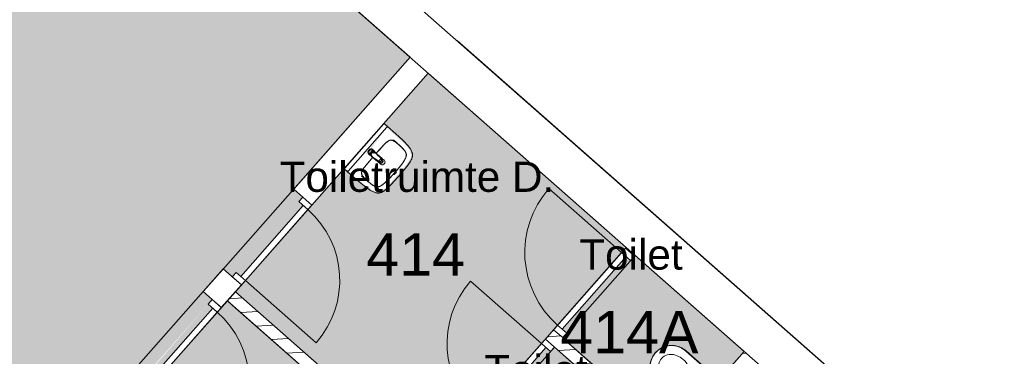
# Model space of a CAD drawing. Header units: millimetres. Extents: x 16153 to 91926, y 4686 to 113494.
# Tile 53 of 55: x 63518 to 71657, y 99240 to 102025. Entities that reach past the tile are written whole.
import ezdxf

# ---------------------------------------------------------------- set-up
doc = ezdxf.new("R2010")
doc.units = ezdxf.units.MM
for name, color, linetype, lineweight in [('A--A2__Ruwbouw', 8, 'Continuous', 15), ('A--AR9__AlgVoorz', 1, 'Continuous', 9), ('A--L$01A__Algemeen', 7, 'Continuous', 9), ('A--L22__Binnenwanden', 2, 'Continuous', 9), ('A--L23__Vloeren', 3, 'Continuous', 9), ('A--L3__Afbouw', 2, 'Continuous', 9), ('A--L74__VasteSanitaireVoorz', 1, 'Continuous', 9), ('A--LR9__AlgVoorz', 7, 'Continuous', 9), ('A--TR9__AlgVoorz', 1, 'Continuous', 13)]:
    doc.layers.add(name, color=color, linetype=linetype, lineweight=lineweight)
doc.styles.add('Arial', font='arial.ttf', dxfattribs={"height": 350})
doc.styles.add('Arial_1', font='arial.ttf', dxfattribs={"height": 250})
pattern_1 = [(3.618, (0, 0), (-7.57249, 119.76083), [])]

# ---------------------------------------------------------------- blocks, each defined once
blk = doc.blocks.new('32_DO_WB_vo deur enkel1 - vo 2-1766223-AB-Begane grond')
at = {"layer": 'A--L$01A__Algemeen'}
blk.add_line((520, 50), (520, 850), dxfattribs=at)
blk.add_arc((520, 50), 800, 90, 180, dxfattribs=at)
at = {"layer": 'A--L3__Afbouw'}
for p, q in [((-280, 50), (-330, 50)), ((-330, 50), (-330, -50)), ((520, 50), (-280, 50)), ((-280, 50), (-280, 0)), ((-280, -50), (-280, 50)), ((520, 0), (520, 50)), ((570, 50), (520, 50)), ((520, 50), (520, -50)), ((570, -50), (570, 50)), ((-330, -50), (-280, -50)), ((-280, 0), (520, 0)), ((520, -50), (570, -50))]:
    blk.add_line(p, q, dxfattribs=at)
blk = doc.blocks.new('32_DO_WB_vo deur enkel1 - vo 2-1960553-AB-Begane grond')
at = {"layer": 'A--L$01A__Algemeen'}
blk.add_line((510, 50), (510, 830), dxfattribs=at)
blk.add_arc((510, 50), 780, 90, 180, dxfattribs=at)
at = {"layer": 'A--L3__Afbouw'}
for p, q in [((-270, 50), (-320, 50)), ((-320, 50), (-320, -50)), ((510, 50), (-270, 50)), ((-270, 50), (-270, 0)), ((-270, -50), (-270, 50)), ((510, 0), (510, 50)), ((560, 50), (510, 50)), ((510, 50), (510, -50)), ((560, -50), (560, 50)), ((-320, -50), (-270, -50)), ((-270, 0), (510, 0)), ((510, -50), (560, -50))]:
    blk.add_line(p, q, dxfattribs=at)
blk = doc.blocks.new('32_DO_WB_vo deur enkel1 - vo 2-1929187-AB-Begane grond')
at = {"layer": 'A--L$01A__Algemeen'}
blk.add_line((510, 100), (510, 880), dxfattribs=at)
blk.add_arc((510, 100), 780, 90, 180, dxfattribs=at)
at = {"layer": 'A--L3__Afbouw'}
for p, q in [((-270, 100), (-320, 100)), ((-320, 100), (-320, 0)), ((510, 100), (-270, 100)), ((-270, 100), (-270, 50)), ((-270, 0), (-270, 100)), ((510, 50), (510, 100)), ((560, 100), (510, 100)), ((510, 100), (510, 0)), ((560, 0), (560, 100)), ((-320, 0), (-270, 0)), ((-270, 50), (510, 50)), ((510, 0), (560, 0))]:
    blk.add_line(p, q, dxfattribs=at)
blk = doc.blocks.new('74_PF_wastafel 50x38_sphinx300_un - 74_PF_wastafel 50x38_sphinx300_un-V29-AB-Begane grond')
at = {"layer": 'A--L74__VasteSanitaireVoorz'}
for p, q in [((-250, 0), (-250, -37.5)), ((242.8, 0), (247.2, 0)), ((247.2, 0), (250, 0)), ((250, -37.5), (250, 0)), ((-242, 0), (-250, 0)), ((-250, 0), (-247.2, 0)), ((-250, -37.5), (-250, -129)), ((-250, -37.5), (-241, -37.5)), ((-250, -37.5), (-242, -37.5)), ((-247.2, 0), (-242.8, 0)), ((242, 0), (-242, 0)), ((-242, -37.5), (242, -37.5)), ((250, 0), (242, 0)), ((242, -37.5), (250, -37.5)), ((250, -129), (250, -37.5)), ((-124.1, -117.2), (-20.7, -115.6)), ((21.7, -115.1), (124.1, -117.2))]:
    blk.add_line(p, q, dxfattribs=at)
at = {"layer": 'A--L74__VasteSanitaireVoorz', "lineweight": 25}
for p, q in [((-21, -99.7), (-23.8, -77.6)), ((23.8, -77.6), (21, -99.7)), ((-23, -98.5), (-23, -107.4)), ((-23, -98.5), (-21.6, -106)), ((-20, -98.6), (-23, -98.5)), ((-21.8, -114.8), (-15.5, -173.4)), ((-20.6, -115.7), (-21, -99.6)), ((-20.8, -101.2), (-20.6, -115.7)), ((-20.5, -126.4), (-19.8, -183.7)), ((15.5, -173.4), (21.8, -114.8)), ((19.7, -183.7), (20.4, -126.7)), ((23, -98.5), (20, -98.6)), ((21, -99.6), (20.6, -114.9)), ((20.6, -114.9), (20.8, -101.2)), ((23, -107.4), (23, -98.5)), ((-15.2, -173.4), (-15.5, -173.4)), ((-15.3, -173.4), (-15.5, -173.4)), ((-15.5, -173.4), (-15.2, -173.4)), ((-15.3, -173.4), (0, -173.4)), ((-15.2, -173.4), (15.2, -173.4)), ((0, -173.4), (15.3, -173.4)), ((15.5, -173.4), (15.2, -173.4)), ((15.2, -173.4), (15.5, -173.4)), ((15.5, -173.4), (15.3, -173.4))]:
    blk.add_line(p, q, dxfattribs=at)
at = {"layer": 'A--L74__VasteSanitaireVoorz', "flags": 128}
for points in [[(250, -37.5), (249.7, -37.5), (248.8, -37.5), (247.4, -37.5), (245.5, -37.5), (243.3, -37.5), (241, -37.5)], [(-250, -129), (-248.9, -182.6), (-245.7, -236.1), (-242.7, -269.1)], [(-197.2, -187.1), (-196.5, -177.3), (-195.4, -167.6), (-193.9, -157.9), (-193, -153.2)], [(-193, -153.2), (-192.7, -151.6), (-192.3, -150.1), (-191.8, -148.6), (-191.3, -147.1), (-190.7, -145.6), (-190.1, -144.1), (-189.4, -142.7), (-188.6, -141.3), (-187.8, -139.9), (-187, -138.6), (-186.1, -137.3), (-185.1, -136), (-184.1, -134.8), (-183, -133.6), (-181.9, -132.5), (-180.8, -131.4), (-179.6, -130.3), (-178.3, -129.3), (-177.1, -128.5)], [(-167.2, -123.7), (-159.8, -121.9), (-152.4, -120.3), (-145, -119.1), (-137.5, -118.1), (-129.9, -117.5), (-124.1, -117.2)], [(124.1, -117.2), (131.7, -117.6), (139.2, -118.3), (146.7, -119.4), (154.2, -120.7), (161.6, -122.3), (167.2, -123.7)], [(177.1, -128.5), (178.4, -129.4), (179.6, -130.4), (180.8, -131.5), (182, -132.6), (183.1, -133.7), (184.2, -134.9), (185.2, -136.1), (186.1, -137.4), (187, -138.7), (187.9, -140), (188.7, -141.4), (189.4, -142.8), (190.1, -144.2), (190.8, -145.7), (191.3, -147.2), (191.9, -148.7), (192.3, -150.2), (192.7, -151.8), (193, -153.2)], [(193, -153.2), (194.7, -162.8), (196, -172.5), (196.9, -182.3), (197.2, -187.1)], [(242.7, -269.1), (247.2, -215.7), (249.6, -162.1), (250, -129)], [(-197.2, -242.1), (-197.9, -221.1), (-197.7, -200.1), (-197.2, -187.1)], [(-191.5, -282.5), (-193.4, -273.3), (-195, -264.1), (-196.2, -254.8), (-197, -245.4), (-197.2, -242.1)], [(197.2, -242.1), (196.5, -251.4), (195.4, -260.7), (194, -270), (192.2, -279.2), (191.5, -282.5)], [(197.2, -187.1), (197.9, -208), (197.7, -229), (197.2, -242.1)], [(-242.7, -269.1), (-241.8, -276), (-240.7, -282.8), (-239.3, -289.5), (-237.6, -296.2), (-235.7, -302.8), (-233.4, -309.4), (-231, -315.8), (-228.3, -322.2), (-225.6, -327.8)], [(-157.2, -320.6), (-159.2, -319.8), (-161.1, -319), (-163.1, -318.1), (-164.9, -317.2), (-166.8, -316.1), (-168.6, -315), (-170.3, -313.9), (-172, -312.6), (-173.7, -311.3), (-175.3, -309.9), (-176.8, -308.5), (-178.3, -307), (-179.8, -305.4), (-181.1, -303.8), (-182.4, -302.1), (-183.6, -300.4), (-184.8, -298.6), (-185.9, -296.8), (-186.9, -295), (-187.8, -293.1), (-188.7, -291.1), (-189.5, -289.2), (-190.2, -287.2), (-190.8, -285.2), (-191.3, -283.1), (-191.5, -282.5)], [(-106.8, -331.3), (-115.2, -330.4), (-123.6, -329.1), (-131.9, -327.5), (-140.1, -325.6), (-148.3, -323.4), (-156.3, -320.8), (-157.2, -320.6)], [(157.2, -320.6), (149.1, -323.2), (141, -325.4), (132.8, -327.4), (124.5, -329), (116.1, -330.2), (107.7, -331.2), (106.8, -331.3)], [(191.5, -282.5), (191, -284.5), (190.4, -286.6), (189.7, -288.6), (188.9, -290.5), (188.1, -292.5), (187.2, -294.4), (186.2, -296.2), (185.1, -298.1), (184, -299.9), (182.8, -301.6), (181.5, -303.3), (180.2, -304.9), (178.8, -306.5), (177.3, -308), (175.8, -309.5), (174.2, -310.9), (172.6, -312.2), (170.9, -313.5), (169.1, -314.7), (167.3, -315.8), (165.5, -316.9), (163.6, -317.8), (161.7, -318.8), (159.8, -319.6), (157.8, -320.3), (157.2, -320.6)], [(225.6, -327.8), (228.5, -321.6), (231.2, -315.2), (233.7, -308.8), (235.8, -302.2), (237.8, -295.6), (239.4, -288.9), (240.8, -282.1), (241.9, -275.3), (242.7, -269.1)], [(-225.6, -327.8), (-224.3, -330.3), (-222.9, -332.7), (-221.5, -335), (-219.9, -337.3), (-218.3, -339.5), (-216.5, -341.6), (-214.7, -343.7), (-212.8, -345.7), (-210.8, -347.6), (-208.8, -349.5), (-206.8, -351.1)], [(-206.8, -351.1), (-204.1, -353.1), (-201.4, -355.1), (-198.5, -356.9), (-195.6, -358.6), (-192.6, -360.2), (-189.6, -361.7), (-186.5, -363.1), (-183.3, -364.3), (-180.1, -365.4), (-176.9, -366.4), (-173.6, -367.3), (-172.1, -367.6)], [(-172.1, -367.6), (-154.6, -371.1), (-137, -373.8), (-119.3, -375.9), (-101.5, -377.2), (-90, -377.7)], [(106.8, -331.3), (57.9, -334.6), (8.9, -335.9), (-40, -335.3), (-89, -332.7), (-106.8, -331.3)], [(-90, -377.7), (32.9, -378.8), (90, -377.7)], [(90, -377.7), (107.8, -376.8), (125.6, -375.2), (143.2, -372.9), (160.8, -369.9), (172.1, -367.6)], [(172.1, -367.6), (175.4, -366.8), (178.6, -365.9), (181.9, -364.8), (185, -363.7), (188.2, -362.4), (191.2, -360.9), (194.2, -359.4), (197.2, -357.7), (200.1, -355.9), (202.9, -354), (205.6, -352), (206.8, -351.1)], [(206.8, -351.1), (209, -349.3), (211, -347.5), (213, -345.5), (214.9, -343.5), (216.7, -341.5), (218.4, -339.3), (220, -337.1), (221.6, -334.8), (223.1, -332.5), (224.4, -330.1), (225.6, -327.8)]]:
    blk.add_lwpolyline(points, dxfattribs=at)
at = {"layer": 'A--L74__VasteSanitaireVoorz', "lineweight": 25, "flags": 128}
for points in [[(-21.7, -114.9), (-18.5, -144.2), (-15.2, -173.4)], [(-19.6, -103.8), (-19.3, -104.6), (-19, -105.3), (-18.6, -106.1)], [(15.2, -173.4), (18.5, -144.2), (21.7, -114.9)], [(17.2, -108.6), (17.7, -107.9), (18.1, -107.2), (18.5, -106.4), (18.8, -105.7), (19.1, -104.9), (19.4, -104.1), (19.6, -103.8)], [(17.5, -112.5), (21.6, -106), (23, -98.5)], [(-15.5, -173.4), (-15.5, -174.1), (-15.5, -174.7), (-15.4, -175.3), (-15.3, -175.9), (-15.2, -176.5), (-15.1, -177.1), (-14.9, -177.7), (-14.8, -178.3), (-14.5, -178.9), (-14.3, -179.5), (-14.1, -180.1), (-13.8, -180.6), (-13.5, -181.2), (-13.2, -181.7), (-12.8, -182.2), (-12.5, -182.7), (-12.1, -183.2), (-11.7, -183.7), (-11.3, -184.1), (-10.8, -184.6), (-10.4, -185), (-9.9, -185.4), (-9.4, -185.8), (-8.9, -186.2), (-8.4, -186.5), (-7.9, -186.8), (-7.3, -187.1), (-6.8, -187.4), (-6.2, -187.7), (-5.6, -187.9), (-5, -188.1), (-4.5, -188.3), (-3.9, -188.5), (-3.3, -188.6), (-2.6, -188.8), (-2, -188.8), (-1.4, -188.9), (-0.8, -189), (-0.2, -189), (0.5, -189), (1.1, -188.9), (1.7, -188.9), (2.3, -188.8), (2.9, -188.7), (3.5, -188.6), (4.1, -188.4), (4.7, -188.2), (5.3, -188), (5.9, -187.8), (6.5, -187.6), (7, -187.3), (7.6, -187), (8.1, -186.7), (8.6, -186.4), (9.1, -186), (9.6, -185.6), (10.1, -185.2), (10.6, -184.8), (11, -184.4), (11.5, -183.9), (11.9, -183.5), (12.3, -183), (12.6, -182.5), (13, -182), (13.3, -181.4), (13.6, -180.9), (13.9, -180.4), (14.2, -179.8), (14.4, -179.2), (14.6, -178.6), (14.8, -178.1), (15, -177.5), (15.2, -176.9), (15.3, -176.2), (15.4, -175.6), (15.5, -175), (15.5, -174.4), (15.5, -173.8), (15.5, -173.4)]]:
    blk.add_lwpolyline(points, dxfattribs=at)
at = {"layer": 'A--L74__VasteSanitaireVoorz', "lineweight": 25}
for start, end in [(0, 180), (180, 243.63718), (288, 0)]:
    blk.add_arc((0, -74.6), 24, start, end, dxfattribs=at)
at = {"layer": 'A--L74__VasteSanitaireVoorz'}
for centre, radius, start, end in [((0, -75), 17.5, 0, 180), ((0, -75), 17.5, 180, 240), ((0, -75), 17.5, 75, 105), ((0, -75), 17.5, 285, 0), ((1090.6, -129), 1290.6, 180.891, 183), ((47.1, -199.9), 244.6, 169.00208, 176.99792), ((-154, -160.8), 39.8, 125.61769, 169.00208), ((-159, -153.8), 31.2, 105.2254, 125.61769), ((-117.5, -306.2), 189.1, 92.01283, 105.2254), ((0, -3649.7), 3534.7, 90.34124, 92.01283), ((0, -75), 17.5, 225, 240), ((0, -75), 17.5, 285, 315), ((0, -3649.7), 3534.7, 87.98717, 89.64849), ((117.5, -306.2), 189.1, 74.7746, 87.98717), ((159, -153.8), 31.2, 54.38231, 74.7746), ((154, -160.8), 39.8, 10.99792, 54.38231), ((-47.1, -199.9), 244.6, 3.00208, 10.99792), ((-1090.6, -129), 1290.6, 357, 359.109), ((327.2, -214.6), 525.1, 176.99792, 183.00208), ((36.8, -229.8), 234.3, 183.00208, 192.99792), ((0, -200), 23, 150, 180), ((0, -200), 23, 180, 0), ((0, -200), 23, 360, 30), ((-36.8, -229.8), 234.3, 347.00208, 356.99792), ((-327.2, -214.6), 525.1, 356.99792, 3.00208), ((-140, -270.6), 52.8, 192.99792, 251.00208), ((-71, -251.1), 122.6, 198.24592, 206.41692), ((-163.9, -297.2), 18.9, 206.41692, 231.42615), ((-154, -284.8), 34.8, 231.42615, 244.552), ((-88.4, -120.6), 211.5, 251.00208, 264.99792), ((88.4, -120.6), 211.5, 275.00208, 288.99792), ((140, -270.6), 52.8, 288.99792, 347.00208), ((154, -284.8), 34.8, 295.448, 308.57385), ((163.9, -297.2), 18.9, 308.57385, 333.58308), ((71, -251.1), 122.6, 333.58308, 341.75408), ((0, 889), 1224.9, 264.99792, 275.00208), ((0, 2695.4), 3038.4, 269.72194, 270.27806)]:
    blk.add_arc(centre, radius, start, end, dxfattribs=at)
at = {"layer": 'A--L74__VasteSanitaireVoorz', "lineweight": 25}
for centre, major_axis, ratio, start_param, end_param in [((0, -97.9), (20.5, 0), 0.967332, 1.570796, 3.665191), ((0, -97.9), (20.5, 0), 0.967332, 5.759587, 7.853982), ((0, -99.6), (20.1, 0), 0.870402, 1.570796, 3.08442), ((0, -98.5), (20, 0), 0.97026, 3.144451, 3.592433), ((0, -99.6), (20.1, 0), 0.870402, 0.057173, 1.570796), ((0, -98.5), (20, 0), 0.97026, 5.832345, 6.280327), ((0, -183.7), (19.7, 0), 0.967332, 3.141593, 6.283185)]:
    blk.add_ellipse(centre, major_axis=major_axis, ratio=ratio, start_param=start_param, end_param=end_param, dxfattribs=at)
for points, knots in [([(23, -98.5), (23, -95.5), (21.9, -91.3), (18.8, -86.9), (16.7, -84.7), (14.8, -83.2), (12.8, -81.9), (10, -80.4), (5.9, -79.1), (1.9, -78.5), (-1.5, -78.6), (-4.5, -78.9), (-7.9, -79.7), (-11.6, -81.1), (-14.8, -83.2), (-17.7, -85.6), (-20, -88.5), (-21.7, -91.7), (-22.7, -95), (-23, -97.3), (-23, -98.5)], [-1, -1, -1, -1, -0.861111, -0.791667, -0.756944, -0.722222, -0.6875, -0.652778, -0.583333, -0.513889, -0.479167, -0.444444, -0.388889, -0.333333, -0.277778, -0.222222, -0.166667, -0.111111, -0.055556, 0, 0, 0, 0]), ([(-21.2, -97.3), (-21.1, -94.2), (-20.1, -90), (-17.2, -85.6), (-15.2, -83.5), (-13.5, -82), (-11.6, -80.7), (-9, -79.3), (-5.4, -78), (-1.7, -77.4), (1.4, -77.5), (4.1, -77.7), (7.2, -78.5), (10.5, -80), (13.5, -81.9), (16.1, -84.3), (18.3, -87.2), (19.9, -90.4), (20.9, -93.7), (21.1, -96), (21.2, -97.3)], [-1, -1, -1, -1, -0.861111, -0.791667, -0.756944, -0.722222, -0.6875, -0.652778, -0.583333, -0.513889, -0.479167, -0.444444, -0.388889, -0.333333, -0.277778, -0.222222, -0.166667, -0.111111, -0.055556, 0, 0, 0, 0]), ([(-23, -107.4), (-23, -104), (-21.9, -99.2), (-18.8, -94), (-16.6, -91.6), (-14.8, -89.9), (-12.8, -88.3), (-9.9, -86.7), (-5.9, -85.2), (-1.9, -84.5), (1.5, -84.6), (4.5, -84.9), (7.9, -85.8), (11.5, -87.5), (14.8, -89.8), (17.7, -92.6), (20, -95.9), (21.7, -99.6), (22.7, -103.3), (23, -106), (23, -107.4)], [-1, -1, -1, -1, -0.861111, -0.791667, -0.756944, -0.722222, -0.6875, -0.652778, -0.583333, -0.513889, -0.479167, -0.444444, -0.388889, -0.333333, -0.277778, -0.222222, -0.166667, -0.111111, -0.055556, 0, 0, 0, 0]), ([(-18.6, -103.3), (-18.7, -103.1), (-19.1, -102.7), (-19.5, -102.1), (-19.8, -101.5), (-20.1, -101), (-20.4, -100.5), (-20.6, -100), (-20.8, -99.6), (-20.9, -99.5)], [0.7142857, 0.7142857, 0.7142857, 0.7142857, 0.75, 0.7857143, 0.8214286, 0.8571429, 0.8928571, 0.9285714, 1, 1, 1, 1]), ([(20.8, -99.5), (20.8, -99.7), (20.6, -100), (20.4, -100.5), (20.1, -101), (19.8, -101.5), (19.5, -102.1), (19.1, -102.7), (18.8, -103.1), (18.5, -103.5), (18.1, -104), (17.4, -104.7), (16.7, -105.3), (16.3, -105.7)], [0, 0, 0, 0, 0.0714286, 0.1071429, 0.1428571, 0.1785714, 0.2142857, 0.25, 0.2678571, 0.2857143, 0.3214286, 0.3571429, 0.4285714, 0.4285714, 0.4285714, 0.4285714]), ([(15.3, -173.4), (15.3, -175.8), (14.6, -179), (12.6, -182.5), (11.1, -184.1), (9.9, -185.3), (8.5, -186.3), (6.7, -187.5), (4, -188.5), (0.7, -189), (-2.5, -188.8), (-5.3, -188), (-7.7, -186.9), (-9.9, -185.3), (-11.8, -183.4), (-13.4, -181.2), (-14.5, -178.7), (-15.1, -176.2), (-15.3, -174.4), (-15.3, -173.4)], [-1, -1, -1, -1, -0.861111, -0.791667, -0.756944, -0.722222, -0.6875, -0.652778, -0.583333, -0.513889, -0.444444, -0.388889, -0.333333, -0.277778, -0.222222, -0.166667, -0.111111, -0.055556, 0, 0, 0, 0])]:
    blk.add_open_spline(points, degree=3, knots=knots, dxfattribs=at)
for points in [[(-21.7, -114.9), (-22.2, -113.7), (-22.8, -111.2), (-23, -108.7), (-23, -107.4)], [(-20.8, -101.2), (-20.9, -100.5), (-21.1, -99.2), (-21.2, -97.9), (-21.2, -97.3)], [(-20.9, -99.5), (-21, -99.3), (-21, -99.4), (-20.9, -100.4), (-20.8, -101.2)], [(21.2, -97.3), (21.2, -97.9), (21.1, -99.2), (20.9, -100.5), (20.8, -101.2)], [(20.8, -101.2), (20.9, -100.5), (21, -99.5), (21, -99.3), (20.8, -99.5)], [(23, -107.4), (23, -108.7), (22.8, -111.2), (22.2, -113.7), (21.7, -114.9)]]:
    blk.add_open_spline(points, degree=3, dxfattribs=at)
at = {"layer": 'A--L74__VasteSanitaireVoorz'}
for points in [[(76, -115.8), (76, -115.8), (75.5, -115.8), (73.6, -115.8), (70.6, -115.7), (66.9, -115.6), (63.1, -115.6), (59.4, -115.5), (56.4, -115.5), (54.5, -115.4), (54, -115.4), (54, -115.4)], [(54, -115.4), (54, -115.4), (54.5, -115.4), (56.4, -115.5), (59.4, -115.5), (63.1, -115.6), (66.9, -115.6), (70.6, -115.7), (73.6, -115.8), (75.5, -115.8), (76, -115.8), (76, -115.8)]]:
    blk.add_open_spline(points, degree=3, dxfattribs=at)
blk = doc.blocks.new('74_PF_UN_toilet_rimfree - type-V44-AB-Begane grond')
at = {"layer": 'A--L$01A__Algemeen'}
for p, q in [((-180, -97.1), (-180, -363.1)), ((179.8, -97.1), (-180, -97.1)), ((-180, -97.1), (-180, -363.1)), ((-180, -97.1), (179.8, -97.1)), ((179.8, -363.1), (179.8, -97.1)), ((179.8, -363.1), (179.8, -97.1))]:
    blk.add_line(p, q, dxfattribs=at)
at = {"layer": 'A--L$01A__Algemeen', "flags": 128}
blk.add_lwpolyline([(-180, -363.1), (-179.9, -370.3), (-179.4, -377.5), (-178.7, -384.7), (-177.7, -391.8), (-176.4, -398.9), (-174.8, -405.9), (-173, -412.8), (-170.9, -419.7), (-168.5, -426.5), (-165.8, -433.2), (-162.9, -439.7), (-159.7, -446.2), (-156.2, -452.5), (-152.5, -458.7), (-148.6, -464.7), (-144.4, -470.6), (-140, -476.2), (-135.4, -481.7), (-130.5, -487.1), (-125.4, -492.2), (-120.2, -497.1), (-114.7, -501.8), (-109.1, -506.2), (-103.3, -510.5), (-97.3, -514.5), (-91.2, -518.3), (-84.9, -521.8), (-78.5, -525), (-72, -528), (-65.3, -530.8), (-58.5, -533.3), (-51.7, -535.5), (-44.8, -537.4), (-37.8, -539), (-30.7, -540.4), (-23.6, -541.5), (-16.4, -542.3), (-9.2, -542.8), (-2.1, -543), (5.1, -542.9), (12.3, -542.6), (19.5, -541.9), (26.6, -541), (33.7, -539.8), (40.8, -538.3), (47.7, -536.5), (54.6, -534.5), (61.4, -532.2), (68.1, -529.6), (74.7, -526.7), (81.2, -523.6), (87.6, -520.2), (93.8, -516.6), (99.8, -512.7), (105.7, -508.6), (111.5, -504.2), (117, -499.6), (122.4, -494.8), (127.6, -489.8), (132.5, -484.6), (137.3, -479.2), (141.8, -473.6), (146.1, -467.9), (150.2, -461.9), (154, -455.9), (157.6, -449.6), (160.9, -443.2), (164, -436.7), (166.8, -430.1), (169.4, -423.4), (171.7, -416.6), (173.6, -409.6), (175.4, -402.7), (176.8, -395.6), (178, -388.5), (178.8, -381.4), (179.4, -374.2), (179.7, -367), (179.8, -363.1)], dxfattribs=at)
at = {"layer": 'A--L$01A__Algemeen'}
blk.add_arc((-0.1, -363.1), 179.9, 180, 360, dxfattribs=at)
for points, knots in [([(-178, -99.1), (-178.2, -98.9), (-178.4, -98.7), (-178.8, -98.3), (-179, -98.1), (-179.1, -98), (-179.3, -97.9), (-179.4, -97.7), (-179.6, -97.5), (-179.7, -97.4), (-179.9, -97.3), (-180, -97.1), (-180, -97.1), (-180, -97.1)], [-1, -1, -1, -1, -0.833333, -0.75, -0.666667, -0.625, -0.583333, -0.5, -0.416667, -0.333333, -0.25, -0.166667, 0, 0, 0, 0]), ([(179.8, -97.1), (179.8, -97.1), (179.7, -97.1), (179.6, -97.3), (179.5, -97.4), (179.4, -97.5), (179.2, -97.7), (179, -97.9), (178.8, -98.1), (178.7, -98.2), (178.5, -98.4), (178.2, -98.7), (177.9, -98.9), (177.8, -99.1)], [0, 0, 0, 0, 0.166667, 0.25, 0.333333, 0.416667, 0.5, 0.583333, 0.666667, 0.708333, 0.75, 0.833333, 1, 1, 1, 1])]:
    blk.add_open_spline(points, degree=3, knots=knots, dxfattribs=at)
at = {"layer": 'A--L74__VasteSanitaireVoorz'}
for p, q in [((-178.3, 0), (-178.3, -362.3)), ((-178.3, -63), (-178.3, 0)), ((-178.3, 0), (-178.3, -362.3)), ((-178.3, -63), (-178.3, 0)), ((-118, 0), (-123, 0)), ((-118, 0), (118, 0)), ((123, 0), (118, 0)), ((178.3, -362.3), (178.3, 0)), ((178.3, 0), (178.3, -63)), ((178.3, -362.3), (178.3, 0)), ((178.3, 0), (178.3, -63)), ((-178.3, -362.3), (-178.3, -63)), ((-178.3, -362.3), (-178.3, -63)), ((-123, -15), (-118, -15)), ((-123, -15), (-118, -15)), ((118, -15), (-118, -15)), ((-69, -15.5), (69, -15.5)), ((-69, -15.5), (69, -15.5)), ((31, -15.5), (-31, -15.5)), ((31, -15.5), (-31, -15.5)), ((118, -15), (123, -15)), ((118, -15), (123, -15)), ((178.3, -63), (178.3, -362.3)), ((178.3, -63), (178.3, -362.3)), ((-34.8, -218.3), (-29.5, -278.1)), ((34.8, -218.3), (29.5, -278.1)), ((-166.8, -425.1), (-164.2, -431.7)), ((-166.8, -425.1), (-164.2, -431.7)), ((140.7, -471.8), (144.9, -466.1)), ((140.7, -471.8), (144.9, -466.1)), ((116.1, -497.5), (121.4, -492.8)), ((116.1, -497.5), (121.4, -492.8))]:
    blk.add_line(p, q, dxfattribs=at)
at = {"layer": 'A--L74__VasteSanitaireVoorz', "flags": 128}
for points in [[(-177.7, -376.5), (-177, -383.6), (-176, -390.7), (-174.7, -397.7)], [(-177.7, -376.5), (-177, -383.6), (-176, -390.7), (-174.7, -397.7)], [(173.9, -401.4), (175.3, -394.5), (176.5, -387.4), (177.3, -380.3), (177.9, -373.2)], [(173.9, -401.4), (175.3, -394.5), (176.5, -387.4), (177.3, -380.3), (177.9, -373.2)], [(159.6, -441.7), (162.7, -435.2), (165.4, -428.6), (168, -422)], [(159.6, -441.7), (162.7, -435.2), (165.4, -428.6), (168, -422)]]:
    blk.add_lwpolyline(points, dxfattribs=at)
at = {"layer": 'A--L74__VasteSanitaireVoorz'}
for centre, radius, start, end in [((51, -333.7), 162.5, 144.96467, 161.73258), ((4.3, -301), 105.4, 125.03533, 144.96467), ((4.3, -301), 105.4, 109.89892, 125.03533), ((-21.1, -217.1), 13.7, 129.71536, 185), ((0, -289.1), 92.7, 70.10108, 109.89892), ((0, -289.1), 87.7, 70.10108, 109.89892), ((21.1, -217.1), 13.7, 355, 50.28464), ((-4.3, -301), 105.4, 54.96467, 70.10108), ((-4.3, -301), 105.4, 35.03533, 54.96467), ((-51, -333.7), 162.5, 18.26742, 35.03533), ((51, -333.7), 162.5, 161.73258, 186.26742), ((0, -275.5), 29.6, 185, 355), ((-51, -333.7), 162.5, 353.73258, 18.26742), ((0, -362.3), 178.3, 180, 195), ((0, -362.3), 178.3, 180, 195), ((0, -362.3), 178.3, 180, 195), ((0, -362.3), 178.3, 180, 195), ((73, -331.3), 184.6, 186.26742, 203.73258), ((16.9, -356), 123.3, 203.73258, 236.26742), ((-16.9, -356), 123.3, 303.73258, 336.26742), ((-73, -331.3), 184.6, 336.26742, 353.73258), ((0, -362.3), 178.3, 330, 0), ((0, -362.3), 178.3, 330, 360), ((0, -362.3), 178.3, 330, 0), ((0, -362.3), 178.3, 330, 360), ((0, -381.4), 92.8, 236.26742, 303.73258)]:
    blk.add_arc(centre, radius, start, end, dxfattribs=at)

msp = doc.modelspace()

# ---------------------------------------------------------------- hatches: boundary and pattern name
at = {"layer": 'A--A2__Ruwbouw', "lineweight": 9}
h = msp.add_hatch(dxfattribs=at)
h.set_pattern_fill('FP_25', color=256, angle=45, style=0, pattern_type=2)
h.set_pattern_definition(pattern_1)
h.paths.add_polyline_path([(67012.2, 98265.9), (67356.4, 98656.6), (67281.3, 98722.7), (66937.2, 98332)])
h.paths.add_polyline_path([(67938.1, 99316.8), (68004.2, 99395.9), (67931.2, 99460.2), (67867.5, 99379)])
h.paths.add_polyline_path([(68601.2, 100069.4), (68601.2, 100078.3), (68568.7, 100098)])
h = msp.add_hatch(dxfattribs=at)
h.set_pattern_fill('FP_25', color=256, angle=45, style=0, pattern_type=2)
h.set_pattern_definition(pattern_1)
h.paths.add_polyline_path([(69723, 95744.2), (69789.1, 95819.3), (65301.9, 99772.8), (65235.8, 99697.8), (69637.9, 95819.3)])
h = msp.add_hatch(dxfattribs=at)
h.set_pattern_fill('FP_25', color=256, angle=45, style=0, pattern_type=2)
h.set_pattern_definition(pattern_1)
h.paths.add_polyline_path([(68839.1, 98523.1), (68899.8, 98602.8), (68004.2, 99391.9), (67938.1, 99316.8), (68627.3, 98709.6)])
h = msp.add_hatch(dxfattribs=at)
h.set_pattern_fill('FP_25', color=256, angle=45, style=0, pattern_type=2)
h.set_pattern_definition(pattern_1)
h.paths.add_polyline_path([(67988.2, 97406), (69581.6, 99214.5), (69506.5, 99280.6), (67913.1, 97472.1)])
at = {"layer": 'A--AR9__AlgVoorz'}
h = msp.add_hatch(color=7, dxfattribs=at)
h.paths.add_polyline_path([(59886.1, 93943.3), (63695, 98257.8), (65789, 96421.9), (66440.1, 97171), (65006.1, 98434.4), (64901.5, 98080), (65010.1, 97917.6), (64720.3, 97998.6), (64830.8, 97840.2), (64710.1, 97431), (63729.4, 98296.7), (64452.2, 99115.5), (64527.2, 99049.3), (65109.6, 99709), (65034.6, 99775.2), (65200.4, 99963), (65275.4, 99896.9), (65857.8, 100556.6), (65782.8, 100622.8), (66745.5, 101713.2), (64230, 103926), (63164, 102715.9), (63234, 102644.1), (61019.3, 100118.8), (60876.7, 99923.6), (60775.8, 99765.7), (60732.3, 99696.4), (60640.3, 99530.4), (60492.1, 99207.7), (60417.3, 99014.4), (60312.6, 98662.1), (60310.3, 98653.4), (60233, 98251), (60190.3, 98030.4), (60098.9, 97694.5), (60038.2, 97518.2), (59972.1, 97352.8), (59885.6, 97163.6), (59800.3, 96998.3), (59750.3, 96907.4), (59577.9, 96641.9), (59332.5, 96323.8), (58397.1, 95259.3), (58394.7, 95256.5), (58397.1, 95255.1), (59882.9, 93946.1)])
h.paths.add_polyline_path([(59742.7, 93969.7), (59754.1, 93992.9), (58404.1, 95173.3), (58397.1, 95155.2), (59730.6, 93980.3)])
h = msp.add_hatch(color=7, dxfattribs=at)
h.paths.add_polyline_path([(66937.2, 98332), (68526.1, 100144.4), (66895.5, 101581), (65301.9, 99772.8), (66588.3, 98639.4)])
h.paths.add_polyline_path([(65346, 99901.3), (65857.2, 100490.4), (65824.7, 100519.1), (65308.5, 99934.3), (65327.5, 99917.5)])
h.paths.add_polyline_path([(66552, 101135), (66377.5, 100911.9), (66403.6, 100926.7), (66413, 100913.7), (66428.2, 100911.9), (66432.4, 100919.7), (66441.5, 100919.8), (66425.9, 100945.9), (66419.7, 100955.6), (66545.6, 101126.3)])
h.paths.add_polyline_path([(66476.6, 100599.7), (66432.3, 100614), (66357.1, 100666.9), (66299.9, 100714.7), (66204.5, 100797.4), (66524.5, 101160.5), (66713.4, 100984.1), (66737.9, 100953.9), (66755.7, 100902.5), (66746.2, 100869.4), (66683.7, 100782.9), (66547.6, 100635.4), (66499.4, 100603.4), (66489.6, 100600.5)])
h.paths.add_polyline_path([(66475.7, 100634.7), (66506.2, 100643.5), (66552.9, 100679.8), (66676.5, 100819.2), (66709.7, 100869.4), (66719.9, 100902.5), (66712.9, 100933.4), (66686.7, 100966.9), (66634.1, 101013.3), (66596, 101034.2), (66569.8, 101032.1), (66533.5, 101003.9), (66465.8, 100930.5), (66534.5, 100994.6), (66569.8, 101022.6), (66611.7, 101019.5), (66661.3, 100981), (66703.1, 100935.9), (66711.6, 100896.8), (66695.3, 100858.1), (66653.4, 100802.5), (66561.7, 100699.8), (66504.4, 100651.2), (66484.4, 100643), (66432.3, 100659), (66367.5, 100714.7), (66351.9, 100732.8), (66351.9, 100780.6), (66388.4, 100829.5), (66336.3, 100761.9), (66339.9, 100738.5), (66371.6, 100699.8), (66436.4, 100647.9), (66463.7, 100636.1)])
h.paths.add_polyline_path([(66516, 100823.8), (66533.7, 100834.3), (66537.1, 100850.2), (66529.8, 100864), (66519.1, 100864.4), (66521.7, 100859), (66495.4, 100840.6), (66495.4, 100834), (66510, 100824.2)])
for points in [[(68905.2, 98598.1), (69058.3, 98779.3), (68757.7, 99052.9), (68733, 99120.1), (68730.2, 99148.8), (68739.8, 99205.7), (68758.8, 99245.2), (68788.6, 99280.2), (68834.8, 99310.5), (68879.8, 99323.8), (68923.2, 99325.1), (68957.3, 99318.6), (69003, 99297.6), (69067.6, 99245), (69296.8, 99042.5), (69506.5, 99280.6), (68601.2, 100069.4), (68568.1, 100031.9), (68530.5, 100064.9), (68006.8, 99460.2), (68039.2, 99431.6), (68009.3, 99387.4), (68899.8, 98602.8)], [(67913.1, 97472.1), (68420.1, 98054.9), (68119.5, 98328.5), (68094.8, 98395.8), (68092, 98425.3), (68101.6, 98481.4), (68120.6, 98520.8), (68150.7, 98556.1), (68196.6, 98586.1), (68241.5, 98599.5), (68269.3, 98601.8), (68321.7, 98593.4), (68364.8, 98573.2), (68429.4, 98520.6), (68658.6, 98318.2), (68834, 98527.5), (67933.6, 99311.8), (67905.1, 99279.3), (67867.5, 99312.4), (67356.4, 98723.2), (67389.4, 98694.1), (67017.2, 98261.5), (67799.4, 97572.3)]]:
    msp.add_hatch(color=7, dxfattribs=at).paths.add_polyline_path(points)
h = msp.add_hatch(color=7, dxfattribs=at)
h.paths.add_polyline_path([(67720.9, 96554.5), (67895.4, 96777.7), (67869.2, 96762.9), (67859.9, 96775.9), (67844.7, 96777.7), (67840.5, 96769.8), (67831.4, 96769.7), (67847, 96743.6), (67853.2, 96734), (67727.3, 96563.2)])
h.paths.add_polyline_path([(66834.5, 95491.8), (67748.4, 96529), (67563.7, 96701.1), (67533.9, 96737.6), (67517.2, 96787), (67526.7, 96820.1), (67589.2, 96906.6), (67725.2, 97054.1), (67768, 97084.5), (67797.2, 97089.7), (67836.5, 97077.9), (67915.7, 97022.7), (67989.3, 96960.5), (68068.3, 96892.2), (68217, 97071.1), (65239, 99701.5), (64577.1, 98945.7), (66582.4, 97171), (65864.7, 96346.2), (66824.2, 95500.8)])
h.paths.add_polyline_path([(67684.7, 96654.1), (67709.2, 96660.7), (67755.8, 96702.9), (67738.4, 96694.9), (67698.2, 96667), (67661.2, 96670), (67611.6, 96708.6), (67569.8, 96753.7), (67561.2, 96792.7), (67577.6, 96831.5), (67619.4, 96887), (67691.1, 96968.8), (67768.5, 97038.4), (67788.4, 97046.5), (67840.5, 97030.5), (67905.4, 96974.8), (67921, 96956.7), (67921, 96908.9), (67884.5, 96860.1), (67936.5, 96927.7), (67933, 96951), (67902.5, 96988.6), (67836.5, 97041.7), (67809.2, 97053.5), (67782.1, 97052.8), (67738.5, 97026.4), (67691.1, 96979.6), (67596.4, 96870.3), (67563.2, 96820.1), (67552.9, 96787), (67560, 96756.2), (67586.1, 96722.7), (67638.8, 96676.2), (67676.9, 96655.3)])
h.paths.add_polyline_path([(67756.2, 96820.1), (67755.8, 96835.6), (67777.4, 96848.9), (67777.4, 96855.6), (67762.8, 96865.4), (67743.1, 96859.8), (67735.7, 96847.4), (67741.2, 96827.8), (67755.8, 96820.1)])
h.paths.add_polyline_path([(64597.7, 99053.7), (65109, 99642.8), (65076.5, 99671.5), (64565.8, 99081.9), (64575.4, 99073.5)])

# ---------------------------------------------------------------- linework, layer by layer
at = {"layer": 'A--L22__Binnenwanden', "lineweight": 15}
for p, q in [((74503.2, 95358.3), (54975.3, 112562.6)), ((54685.1, 112338.5), (68530.5, 100140.5)), ((66745.5, 101713.2), (65782.8, 100622.8)), ((65932.8, 100490.4), (66895.5, 101581)), ((65782.8, 100622.8), (65932.8, 100490.4)), ((68530.5, 100140.5), (68526.1, 100135.5)), ((68526.1, 100135.5), (68601.2, 100069.4)), ((68530.5, 100140.5), (74265.2, 95088.2)), ((68601.2, 100069.4), (68605.6, 100074.4)), ((65200.4, 99963), (65034.6, 99775.2)), ((65350.4, 99830.7), (65200.4, 99963)), ((65184.5, 99642.8), (65350.4, 99830.7)), ((65034.6, 99775.2), (65184.5, 99642.8)), ((65301.9, 99772.8), (65235.8, 99697.8)), ((66937.2, 98332), (65301.9, 99772.8)), ((65235.8, 99697.8), (68222.1, 97066.7)), ((67931.2, 99460.2), (67863.1, 99383)), ((68006.2, 99394.1), (67931.2, 99460.2)), ((67863.1, 99383), (68839.1, 98523.1)), ((68004.2, 99391.9), (68006.2, 99394.1)), ((68905.2, 98598.1), (68004.2, 99391.9)), ((69506.5, 99280.6), (69257.4, 98997.8))]:
    msp.add_line(p, q, dxfattribs=at)
at = {"layer": 'A--L23__Vloeren'}
msp.add_line((75928.2, 94103.8), (67133.9, 101852.2), dxfattribs=at)
at = {"layer": 'A--LR9__AlgVoorz', "flags": 128}
msp.add_lwpolyline([(59886.1, 93943.3), (63695, 98257.8), (65784.6, 96416.8), (66445.1, 97166.6), (64356.3, 99006.9), (65016.2, 99754.3), (65218.7, 99983.7), (66745.5, 101713.2), (64306.7, 103861.8)], dxfattribs=at)
for points in [[(68530.5, 100140.5), (66895.5, 101581), (65300.4, 99774.1), (66937.2, 98332), (67896.1, 99420.5)], [(69506.5, 99280.6), (68605.6, 100074.4), (68004.2, 99391.9), (68905.2, 98598.1)], [(65859.6, 96350.7), (66834.5, 95491.8), (67660.7, 96429.5), (68222.1, 97066.7), (67884.5, 97364.1), (66908.6, 98224), (65274.2, 99664), (65234.2, 99699.1), (64572.6, 98949.7), (66586.3, 97175.5)], [(67012.2, 98265.9), (67913.1, 97472.1), (68839.1, 98523.1), (67938.1, 99316.8)]]:
    msp.add_lwpolyline(points, close=True, dxfattribs=at)

# ---------------------------------------------------------------- block references
at = {"layer": 'A--L3__Afbouw'}
for name, p, rotation in [('32_DO_WB_vo deur enkel1 - vo 2-1766223-AB-Begane grond', (68186.8, 99674.8), 48.6179553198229), ('32_DO_WB_vo deur enkel1 - vo 2-1929187-AB-Begane grond', (65646, 100316.7), 228.5616180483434), ('32_DO_WB_vo deur enkel1 - vo 2-1960553-AB-Begane grond', (67530.4, 98929.7), 48.6179553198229), ('32_DO_WB_vo deur enkel1 - vo 2-1929187-AB-Begane grond', (64897.8, 99469.1), 228.5616180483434)]:
    msp.add_blockref(name, p, dxfattribs=dict(at, rotation=rotation))
at = {"layer": 'A--L74__VasteSanitaireVoorz'}
for name, p, rotation in [('74_PF_wastafel 50x38_sphinx300_un - 74_PF_wastafel 50x38_sphinx300_un-V29-AB-Begane grond', (66364.5, 100978.9), 48.61795531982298), ('74_PF_UN_toilet_rimfree - type-V44-AB-Begane grond', (69179.4, 98909.3), 228.6179553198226)]:
    msp.add_blockref(name, p, dxfattribs=dict(at, rotation=rotation))

# ---------------------------------------------------------------- texts
at = {"layer": 'A--TR9__AlgVoorz', "attachment_point": 1}
for s, insert, char_height, width, style in [('Toiletruimte D.', (65666.3, 100850.1), 250, 2741.771, 'Arial_1'), ('414', (66382.7, 100258.3), 350, 1010.126, 'Arial'), ('Toilet', (68143.7, 100206.7), 250, 1026.16, 'Arial_1'), ('414A', (67986.6, 99615), 350, 1410.97, 'Arial'), ('Toilet', (67358.5, 99250.4), 250, 1026.16, 'Arial_1')]:
    msp.add_mtext(s, dxfattribs=dict(at, insert=insert, char_height=char_height, width=width, style=style))

doc.saveas('drawing.dxf')
